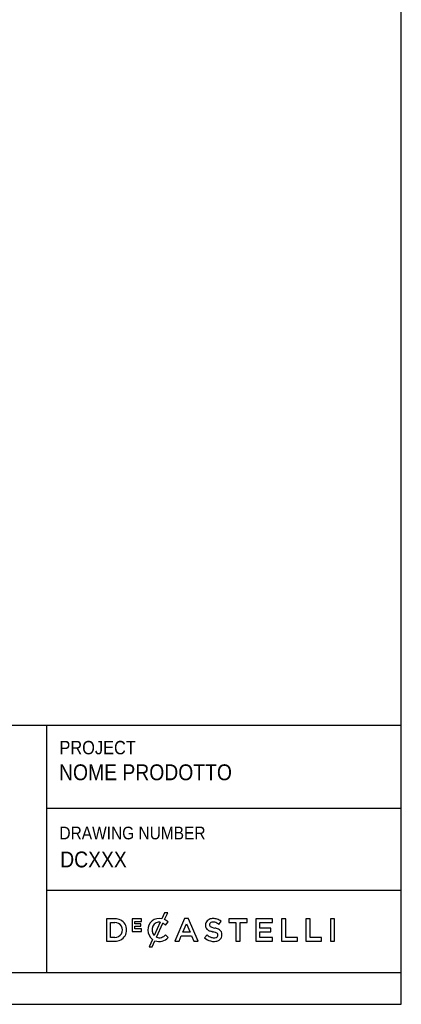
# Model space of a CAD drawing. Header units: millimetres. Extents: x -7035 to 2595, y 73 to 4643.
# Tile 13 of 36: x -1789 to -885, y 73 to 2402. Entities that reach past the tile are written whole.
import ezdxf

# ---------------------------------------------------------------- set-up
doc = ezdxf.new("R2010")
doc.units = ezdxf.units.MM
doc.header["$LTSCALE"] = 15
doc.linetypes.add('SLD-Solido', pattern=[0])
doc.layers.add('NOTE', color=3, linetype='SLD-Solido')
doc.layers.add('SCHIZZI', color=9, linetype='Continuous')
doc.styles.add('SLDTEXTSTYLE0', font='Gothic.ttf', dxfattribs={"width": 0.913})

msp = doc.modelspace()

# ---------------------------------------------------------------- linework, layer by layer
at = {"layer": 'SCHIZZI', "color": 7}
for p, q in [((-884.83, 72.66), (-885.12, 4377.66)), ((-3171.49, 733.03), (-884.87, 733.03)), ((-1725.21, 733.03), (-1725.21, 147.66)), ((-1725.21, 536.82), (-884.87, 536.82)), ((-1725.21, 342.35), (-884.85, 342.35)), ((-1445.34, 289.02), (-1451.69, 275.06)), ((-1438.01, 289.02), (-1445.34, 289.02)), ((-1445.28, 273.04), (-1438.01, 289.02)), ((-1563.28, 274.98), (-1583.05, 274.98)), ((-1583.05, 274.98), (-1583.05, 222.14)), ((-1573.33, 231.04), (-1573.33, 266.09)), ((-1573.33, 266.09), (-1563.28, 266.09)), ((-1500.2, 274.62), (-1522.32, 274.62)), ((-1522.32, 274.62), (-1522.32, 245.3)), ((-1515.91, 262.94), (-1515.91, 268.88)), ((-1515.91, 268.88), (-1500.2, 268.88)), ((-1502.08, 262.94), (-1515.91, 262.94)), ((-1515.91, 257.2), (-1502.08, 257.2)), ((-1515.91, 251.04), (-1515.91, 257.2)), ((-1502.08, 257.2), (-1502.08, 262.94)), ((-1500.2, 268.88), (-1500.2, 274.62)), ((-1455.6, 266.73), (-1469.96, 235.23)), ((-1464.35, 231.43), (-1449.23, 264.63)), ((-1443.41, 260.29), (-1437.16, 267.49)), ((-1437.16, 267.49), (-1437.34, 267.66)), ((-1397.94, 275.36), (-1421.18, 222.14)), ((-1402.22, 243.45), (-1393.65, 263.45)), ((-1389.07, 275.36), (-1397.94, 275.36)), ((-1393.65, 263.45), (-1385.01, 243.45)), ((-1389, 275.2), (-1389.07, 275.36)), ((-1365.83, 222.14), (-1389, 275.2)), ((-1316.61, 261.73), (-1311.38, 269.1)), ((-1249.96, 274.98), (-1292.94, 274.98)), ((-1292.94, 274.98), (-1292.94, 265.94)), ((-1292.94, 265.94), (-1276.34, 265.94)), ((-1276.34, 265.94), (-1276.34, 222.14)), ((-1266.55, 222.14), (-1266.55, 265.94)), ((-1266.55, 265.94), (-1249.96, 265.94)), ((-1249.96, 265.94), (-1249.96, 274.98)), ((-1190.24, 274.99), (-1229.56, 274.99)), ((-1229.56, 274.99), (-1229.56, 222.14)), ((-1219.83, 253.16), (-1219.83, 266.24)), ((-1219.83, 266.24), (-1190.24, 266.24)), ((-1190.24, 266.24), (-1190.24, 274.99)), ((-1158.55, 274.98), (-1168.27, 274.98)), ((-1168.27, 274.98), (-1168.27, 222.14)), ((-1158.55, 231.04), (-1158.55, 274.98)), ((-1101.08, 274.98), (-1110.79, 274.98)), ((-1110.79, 274.98), (-1110.79, 222.14)), ((-1101.08, 231.04), (-1101.08, 274.98)), ((-1052.8, 274.99), (-1052.8, 222.14)), ((-1043.08, 274.99), (-1052.8, 274.99)), ((-1043.08, 222.14), (-1043.08, 274.99)), ((-1522.32, 245.3), (-1499.99, 245.3)), ((-1499.99, 251.04), (-1515.91, 251.04)), ((-1499.99, 245.3), (-1499.99, 251.04)), ((-1485.24, 248.31), (-1485.24, 248.41)), ((-1436.79, 230.78), (-1443.05, 237.12)), ((-1411.19, 222.14), (-1405.81, 234.77)), ((-1405.81, 234.77), (-1381.42, 234.77)), ((-1385.01, 243.45), (-1402.22, 243.45)), ((-1381.42, 234.77), (-1376.12, 222.14)), ((-1344.74, 236.85), (-1350.61, 229.88)), ((-1193.6, 253.16), (-1219.83, 253.16)), ((-1219.83, 244.42), (-1193.6, 244.42)), ((-1219.83, 230.89), (-1219.83, 244.42)), ((-1193.6, 244.42), (-1193.6, 253.16)), ((-1583.05, 222.14), (-1563.28, 222.14)), ((-1563.28, 231.04), (-1573.33, 231.04)), ((-1474.12, 226.12), (-1482.03, 208.74)), ((-1474.68, 208.74), (-1468.19, 222.99)), ((-1436.97, 230.6), (-1436.79, 230.78)), ((-1421.18, 222.14), (-1411.19, 222.14)), ((-1376.12, 222.14), (-1365.83, 222.14)), ((-1276.34, 222.14), (-1266.55, 222.14)), ((-1229.56, 222.14), (-1189.86, 222.14)), ((-1189.86, 230.89), (-1219.83, 230.89)), ((-1189.86, 222.14), (-1189.86, 230.89)), ((-1168.27, 222.14), (-1131.05, 222.14)), ((-1131.05, 231.04), (-1158.55, 231.04)), ((-1131.05, 222.14), (-1131.05, 231.04)), ((-1110.79, 222.14), (-1073.57, 222.14)), ((-1073.57, 231.04), (-1101.08, 231.04)), ((-1073.57, 222.14), (-1073.57, 231.04)), ((-1052.8, 222.14), (-1043.08, 222.14)), ((-1482.03, 208.74), (-1474.68, 208.74)), ((-3171.49, 147.66), (-884.84, 147.66)), ((-7034.83, 72.66), (-884.83, 72.66))]:
    msp.add_line(p, q, dxfattribs=at)
for centre, radius, start, end in [((-1561.85, 248.56), 26.46, 266.90157, 93.09843), ((-1562.9, 248.56), 17.53, 268.76628, 91.23372), ((-1458.14, 248.73), 27.11, 76.24523, 180.89091), ((-1454.83, 248.73), 20.28, 153.58432, 221.73663), ((-1458.18, 250.39), 16.54, 81.04863, 153.58432), ((-1462.59, 240.63), 27.47, 45.72598, 60.90731), ((-1457.06, 247.09), 28.5, 45.71394, 65.58709), ((-1331.59, 259.94), 17.03, 162.43966, 192.31941), ((-1337.13, 258.42), 11.3, 190.78984, 232.66765), ((-1333.9, 260.19), 14.76, 114.63446, 160.64301), ((-1330.74, 253.3), 22.34, 89.50788, 114.63446), ((-1333.14, 261.01), 5.87, 146.85935, 193.31029), ((-1334.08, 260.79), 4.9, 193.31029, 230.56735), ((-1332.08, 259.26), 7.76, 98.98092, 140.32353), ((-1329.53, 266.97), 12.57, 232.44778, 252.59774), ((-1330.57, 249.71), 17.44, 77.54474, 98.98092), ((-1330.33, 244.02), 31.62, 72.44471, 90.39732), ((-1332.9, 241.43), 26.02, 51.25781, 76.47292), ((-1331.61, 242.8), 33.18, 52.42183, 70.96437), ((-1457.55, 248.31), 27.69, 180, 233.25786), ((-1459.77, 252.64), 22.81, 287.21436, 317.11848), ((-1327.21, 255.01), 25.24, 225.98856, 252.68232), ((-1331.27, 266.11), 20.97, 232.66765, 251.27083), ((-1321.61, 290.56), 47.24, 249.70068, 255.51463), ((-1339.69, 220.57), 25.05, 73.32325, 75.51463), ((-1313.58, 310.83), 59.24, 250.55867, 257.31246), ((-1324.54, 274.29), 30.77, 254.99999, 258.29329), ((-1339.65, 201.36), 43.71, 70.27129, 78.29329), ((-1334.69, 214.61), 39.28, 64.63254, 78.09895), ((-1330.01, 227.43), 15.91, 58.43436, 71.28416), ((-1324.33, 236.45), 5.26, 27.46177, 59.71525), ((-1324.48, 236.15), 5.29, 309.48388, 346.59381), ((-1325.51, 236.4), 6.35, 346.59381, 22.92671), ((-1323.21, 236.95), 14.2, 28.77124, 67.85987), ((-1326.86, 237.38), 17.31, 338.409, 21.69569), ((-1458.13, 249.61), 28.46, 249.30365, 318.58458), ((-1457.83, 247.8), 17.62, 248.28377, 285.8766), ((-1328.88, 253.75), 32.28, 227.67997, 255.77334), ((-1328.52, 255.17), 33.74, 255.77334, 272.44794), ((-1328.42, 251.12), 21.17, 252.68232, 275.6739), ((-1327.65, 243.67), 22.22, 271.47111, 299.92604), ((-1327.13, 239.88), 9.86, 274.6813, 307.58878), ((-1323.39, 236.27), 13.69, 299.92604, 337.37946)]:
    msp.add_arc(centre, radius, start, end, dxfattribs=at)

# ---------------------------------------------------------------- texts
at = {"layer": 'NOTE', "color": 7, "attachment_point": 1, "style": 'SLDTEXTSTYLE0'}
for s, insert, char_height in [('PROJECT', (-1694.45, 695.9), 31.75), ('NOME PRODOTTO', (-1695.44, 640.38), 37.5), ('DRAWING NUMBER', (-1694.45, 492.97), 30), (' DCXXX', (-1705.4, 434.16), 37.5)]:
    msp.add_mtext(s, dxfattribs=dict(at, insert=insert, char_height=char_height))

doc.saveas('drawing.dxf')
